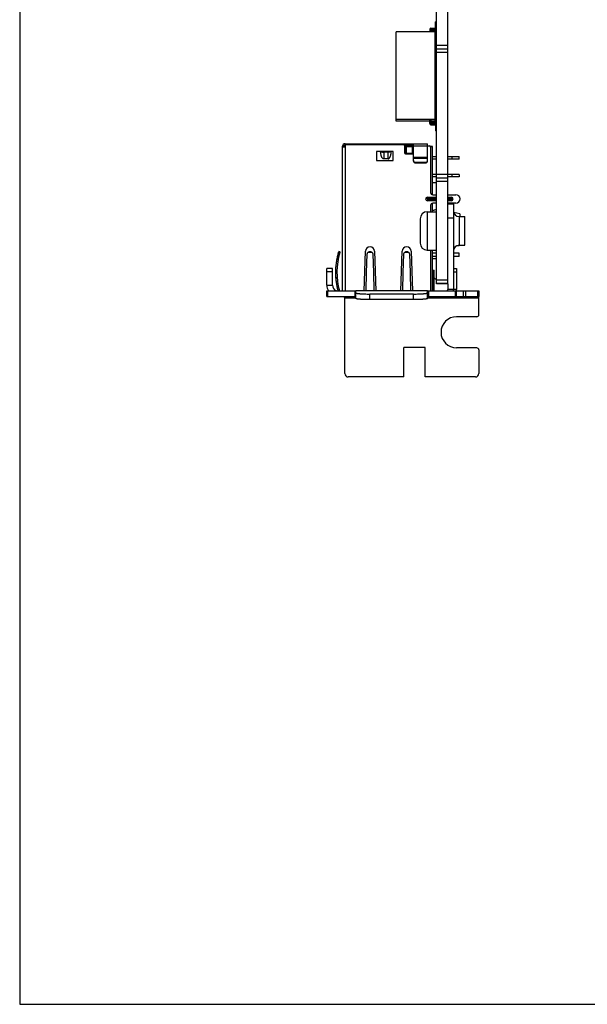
# Model space of a CAD drawing. Header units: millimetres. Extents: x -25 to 341, y 256 to 571.
# Tile 1 of 16: x -25 to 55, y 256 to 396. Entities that reach past the tile are written whole.
import ezdxf

# ---------------------------------------------------------------- set-up
doc = ezdxf.new("R2010")
doc.units = ezdxf.units.MM
doc.header["$LTSCALE"] = 16.335
doc.layers.get('0').update_dxf_attribs({"linetype": 'CONTINUOUS'})
doc.layers.add('00_COMPONENTS', color=7, linetype='CONTINUOUS')

msp = doc.modelspace()

# ---------------------------------------------------------------- linework, layer by layer
for p, q in [((-25.236, 570.791), (-25.236, 256.012)), ((-25.236, 256.012), (341.181, 256.012))]:
    msp.add_line(p, q)
at = {"layer": '00_COMPONENTS', "color": 7}
for p, q in [((33.951, 358.435), (33.951, 506.085)), ((35.551, 358.435), (35.551, 506.085)), ((33.155, 394.746), (33.756, 394.746)), ((33.951, 395.636), (33.806, 395.636)), ((33.806, 394.796), (33.806, 395.636)), ((33.701, 394.246), (28.201, 394.246)), ((28.201, 381.532), (28.201, 394.246)), ((33.005, 394.596), (33.005, 394.246)), ((33.155, 394.246), (33.155, 394.546)), ((33.155, 394.492), (33.756, 394.492)), ((33.205, 394.596), (33.801, 394.596)), ((33.205, 394.342), (33.801, 394.342)), ((33.701, 394.246), (33.701, 381.532)), ((33.806, 394.542), (33.806, 394.596)), ((35.551, 391.775), (33.951, 391.775)), ((33.701, 381.786), (28.201, 381.786)), ((33.005, 381.532), (28.201, 381.532)), ((33.005, 381.182), (33.005, 381.786)), ((33.155, 381.786), (33.155, 381.486)), ((33.701, 381.532), (33.155, 381.532)), ((33.155, 381.286), (33.756, 381.286)), ((33.155, 381.286), (33.155, 381.232)), ((33.155, 381.032), (33.756, 381.032)), ((33.205, 381.436), (33.801, 381.436)), ((33.205, 381.182), (33.801, 381.182)), ((33.806, 381.236), (33.806, 380.142)), ((33.951, 380.396), (33.806, 380.396)), ((33.951, 380.142), (33.806, 380.142)), ((20.601, 357.406), (20.601, 377.966)), ((20.601, 377.866), (20.973, 377.866)), ((20.801, 377.866), (20.801, 377.966)), ((20.951, 378.316), (32.658, 378.316)), ((20.951, 378.116), (20.958, 378.116)), ((20.958, 377.866), (20.958, 378.316)), ((20.973, 378.226), (29.251, 378.226)), ((20.973, 378.226), (20.973, 377.866)), ((29.401, 378.076), (29.401, 377.026)), ((29.458, 378.316), (29.458, 376.908)), ((29.458, 378.116), (30.658, 378.116)), ((29.458, 377.941), (30.658, 377.941)), ((29.458, 377.936), (30.658, 377.936)), ((29.651, 377.936), (29.651, 376.876)), ((30.551, 376.936), (30.551, 377.936)), ((30.658, 375.864), (30.658, 378.316)), ((32.658, 375.864), (32.658, 378.316)), ((32.658, 378.026), (32.901, 378.026)), ((33.065, 377.941), (33.351, 377.941)), ((33.351, 377.936), (33.068, 377.936)), ((33.351, 377.941), (33.351, 377.936)), ((33.351, 371.08), (33.351, 377.936)), ((27.801, 377.226), (25.401, 377.226)), ((25.401, 377.226), (25.401, 375.926)), ((26.207, 377.216), (26.207, 377.216)), ((26.207, 377.216), (26.237, 377.216)), ((26.237, 377.216), (26.246, 377.216)), ((26.246, 377.216), (26.297, 377.216)), ((26.297, 377.216), (26.364, 377.216)), ((26.364, 377.216), (26.41, 377.216)), ((26.41, 377.216), (27.068, 377.216)), ((26.41, 377.216), (26.448, 377.216)), ((27.068, 377.142), (26.448, 377.142)), ((27.068, 377.216), (27.095, 377.216)), ((27.095, 377.216), (27.31, 377.216)), ((27.273, 377.216), (27.294, 377.216)), ((27.31, 377.216), (27.31, 377.216)), ((27.801, 375.926), (27.801, 377.226)), ((29.651, 377.736), (29.458, 377.736)), ((29.551, 376.876), (30.521, 376.876)), ((30.551, 376.936), (29.651, 376.936)), ((33.101, 377.826), (33.101, 371.376)), ((33.351, 376.491), (33.951, 376.491)), ((35.551, 376.491), (37.151, 376.491)), ((36.151, 376.141), (36.151, 376.491)), ((37.151, 376.141), (37.151, 376.491)), ((25.401, 375.926), (27.801, 375.926)), ((27.068, 376.177), (26.448, 376.177)), ((32.408, 375.68), (30.908, 375.68)), ((30.908, 375.624), (32.408, 375.624)), ((33.951, 376.141), (33.351, 376.141)), ((37.151, 376.141), (35.551, 376.141)), ((33.951, 373.951), (33.351, 373.951)), ((37.151, 373.951), (35.551, 373.951)), ((36.151, 373.601), (36.151, 373.951)), ((37.151, 373.951), (37.151, 373.601)), ((33.951, 373.601), (33.351, 373.601)), ((33.951, 372.786), (33.351, 372.786)), ((35.551, 373.436), (33.951, 373.436)), ((37.151, 373.601), (35.551, 373.601)), ((33.401, 371.076), (33.951, 371.076)), ((35.551, 371.076), (36.701, 371.076)), ((32.651, 370.726), (33.951, 370.726)), ((33.951, 370.226), (32.651, 370.226)), ((33.101, 369.576), (33.101, 368.661)), ((33.351, 368.661), (33.351, 369.872)), ((33.951, 369.876), (33.401, 369.876)), ((35.551, 370.726), (36.051, 370.726)), ((36.051, 370.226), (35.551, 370.226)), ((36.701, 369.876), (35.551, 369.876)), ((35.551, 369.806), (36.351, 369.806)), ((36.351, 369.806), (36.351, 357.606)), ((32.621, 368.661), (33.951, 368.661)), ((33.942, 368.998), (33.951, 369.001)), ((33.951, 368.996), (33.942, 368.998)), ((33.948, 369), (33.944, 368.998)), ((33.95, 369), (33.948, 369)), ((33.95, 369), (33.951, 369.001)), ((33.951, 369), (33.951, 368.999)), ((37.271, 368.376), (36.391, 368.54)), ((37.271, 368.376), (37.271, 367.986)), ((31.621, 367.661), (31.621, 364.211)), ((37.151, 367.986), (37.951, 367.986)), ((37.951, 363.886), (37.951, 367.986)), ((37.151, 363.886), (37.951, 363.886)), ((37.151, 363.796), (37.151, 363.886)), ((20.141, 362.578), (19.948, 362.63)), ((20.036, 362.936), (20.057, 363.006)), ((20.036, 362.936), (20.227, 362.878)), ((20.248, 362.947), (20.057, 363.006)), ((20.227, 362.878), (20.248, 362.947)), ((23.679, 357.406), (23.851, 363.046)), ((24.021, 360.021), (24.101, 362.63)), ((24.901, 362.63), (24.981, 360.021)), ((25.151, 363.046), (25.323, 357.406)), ((28.879, 357.406), (29.051, 363.046)), ((29.221, 360.021), (29.301, 362.63)), ((30.101, 362.63), (30.181, 360.021)), ((30.351, 363.046), (30.523, 357.406)), ((32.621, 363.211), (33.951, 363.211)), ((33.101, 363.211), (33.101, 357.406)), ((33.351, 357.406), (33.351, 363.211)), ((33.951, 362.776), (33.351, 362.776)), ((37.151, 362.776), (36.351, 362.776)), ((37.151, 363.796), (36.786, 363.796)), ((37.151, 362.276), (37.151, 362.776)), ((33.951, 362.276), (33.351, 362.276)), ((33.951, 361.986), (33.351, 361.986)), ((37.151, 362.276), (36.351, 362.276)), ((19.171, 360.606), (18.371, 360.606)), ((18.371, 358.206), (18.371, 360.606)), ((19.171, 358.206), (19.171, 360.606)), ((23.941, 357.406), (24.021, 360.021)), ((24.981, 360.021), (25.061, 357.406)), ((29.141, 357.406), (29.221, 360.021)), ((30.181, 360.021), (30.261, 357.406)), ((33.401, 360.333), (33.601, 360.333)), ((33.401, 357.406), (33.401, 360.333)), ((33.601, 357.406), (33.601, 360.333)), ((36.351, 360.606), (36.791, 360.606)), ((36.791, 360.606), (36.791, 357.606)), ((33.351, 359.286), (33.401, 359.286)), ((33.801, 359.086), (33.601, 359.286)), ((33.951, 359.086), (33.801, 359.086)), ((35.551, 358.441), (33.951, 358.441)), ((35.551, 358.435), (33.951, 358.435)), ((35.551, 358.435), (35.551, 357.606)), ((18.371, 357.406), (22.464, 357.406)), ((18.371, 356.606), (18.371, 357.406)), ((19.652, 357.406), (19.675, 357.463)), ((19.922, 357.509), (19.918, 357.522)), ((19.922, 357.509), (19.919, 357.522)), ((32.681, 357.406), (22.481, 357.406)), ((22.481, 357.137), (22.481, 357.406)), ((22.481, 356.34), (22.481, 357.137)), ((30.681, 356.963), (24.481, 356.963)), ((32.681, 357.137), (32.681, 357.406)), ((32.681, 356.34), (32.681, 357.137)), ((32.698, 357.406), (39.961, 357.406)), ((36.791, 356.606), (36.791, 357.406)), ((39.961, 357.406), (39.961, 356.606)), ((18.371, 356.606), (22.335, 356.606)), ((20.911, 345.676), (20.911, 356.537)), ((20.951, 356.606), (20.951, 356.536)), ((22.481, 356.536), (20.951, 356.536)), ((21.051, 356.536), (21.051, 356.606)), ((30.681, 356.166), (24.481, 356.166)), ((32.681, 356.606), (39.961, 356.606)), ((32.681, 356.536), (33.251, 356.536)), ((33.101, 356.606), (33.101, 356.536)), ((33.251, 356.536), (33.251, 356.606)), ((33.37, 356.606), (33.387, 356.564)), ((39.961, 354.036), (39.961, 356.593)), ((39.661, 353.736), (36.791, 353.736)), ((32.341, 349.366), (29.291, 349.366)), ((29.291, 345.176), (29.291, 349.366)), ((32.341, 345.176), (32.341, 349.366)), ((39.661, 349.316), (36.791, 349.316)), ((39.961, 349.016), (39.961, 345.676)), ((29.291, 345.176), (21.411, 345.176)), ((39.461, 345.176), (32.341, 345.176))]:
    msp.add_line(p, q, dxfattribs=at)
at = {"layer": '00_COMPONENTS', "color": 4}
for p, q in [((35.551, 392.275), (33.951, 392.275)), ((35.551, 391.275), (33.951, 391.275)), ((20.951, 377.866), (20.951, 357.406)), ((20.973, 377.966), (20.958, 377.966)), ((29.458, 377.966), (29.401, 377.966)), ((32.658, 377.966), (30.658, 377.966)), ((26.448, 377.216), (26.448, 376.177)), ((27.068, 376.177), (27.068, 377.216)), ((32.658, 376.362), (30.658, 376.362)), ((30.658, 376.279), (32.658, 376.279)), ((30.908, 375.68), (30.908, 375.624)), ((32.408, 375.624), (32.408, 375.68)), ((35.551, 373.935), (33.951, 373.935)), ((35.551, 372.935), (33.951, 372.935)), ((32.651, 370.726), (32.651, 370.526)), ((33.951, 370.526), (32.651, 370.526)), ((32.651, 370.426), (33.951, 370.426)), ((32.651, 370.426), (32.651, 370.226)), ((36.051, 370.526), (35.551, 370.526)), ((35.551, 370.426), (36.051, 370.426)), ((36.051, 370.526), (36.051, 370.726)), ((36.051, 370.226), (36.051, 370.426)), ((32.621, 368.661), (32.621, 363.211)), ((35.551, 367.806), (36.351, 367.806)), ((37.151, 367.986), (37.151, 363.886)), ((24.271, 362.936), (24.731, 362.936)), ((29.471, 362.936), (29.931, 362.936)), ((19.171, 360.106), (18.371, 360.106)), ((36.351, 360.106), (36.791, 360.106)), ((33.601, 359.333), (33.401, 359.333)), ((35.551, 358.935), (33.951, 358.935)), ((18.371, 358.206), (19.171, 358.206)), ((18.518, 356.606), (18.518, 357.406)), ((22.335, 357.406), (22.335, 356.606)), ((32.681, 357.403), (22.481, 357.403)), ((24.481, 356.166), (24.481, 356.963)), ((30.681, 356.166), (30.681, 356.963)), ((32.828, 357.406), (32.828, 356.606)), ((36.791, 357.606), (35.551, 357.606)), ((36.645, 356.606), (36.645, 357.406)), ((37.782, 356.606), (37.782, 357.406)), ((38.099, 356.606), (38.099, 357.406)), ((39.778, 357.406), (39.778, 356.606)), ((20.911, 356.406), (22.481, 356.406)), ((32.681, 356.406), (39.961, 356.406))]:
    msp.add_line(p, q, dxfattribs=at)
at = {"layer": '00_COMPONENTS', "color": 7}
for centre, radius, start, end in [((33.155, 394.596), 0.15, 90, 180), ((33.756, 394.796), 0.05, 270, 360), ((33.801, 394.746), 0.15, 270, 360), ((33.205, 394.546), 0.05, 90, 180), ((33.205, 394.292), 0.05, 90, 180), ((33.756, 394.542), 0.05, 270, 360), ((33.801, 394.492), 0.15, 270, 360), ((33.155, 381.436), 0.15, 180, 270), ((33.155, 381.182), 0.15, 180, 270), ((33.205, 381.486), 0.05, 180, 270), ((33.205, 381.232), 0.05, 180, 270), ((33.756, 381.236), 0.05, 0, 90), ((33.756, 380.982), 0.05, 0, 90), ((33.801, 381.286), 0.15, 0, 90), ((20.951, 377.966), 0.35, 90, 180), ((20.951, 377.966), 0.15, 90, 180), ((29.251, 378.076), 0.15, 0, 90), ((32.901, 377.826), 0.2, 0, 90), ((26.04, 379.009), 1.801, 275.05192, 275.31859), ((27.477, 379.009), 1.801, 264.68141, 264.94805), ((29.551, 377.026), 0.15, 180, 270), ((30.521, 377.026), 0.15, 270, 336.36158), ((33.401, 371.376), 0.3, 180, 270), ((36.701, 370.476), 0.6, 270, 90), ((32.651, 370.476), 0.25, 90, 270), ((33.401, 369.576), 0.3, 90, 180), ((36.051, 370.476), 0.25, 270, 90), ((32.621, 367.661), 1, 90, 180), ((33.154, 371.094), 2.239, 290.46957, 290.61673), ((34.033, 368.758), 0.256, 110.37644, 110.85216), ((37.151, 368.786), 0.8, 180, 270), ((32.621, 364.211), 1, 180, 270), ((37.151, 363.086), 0.8, 90, 180), ((29.601, 360.021), 10, 164.87346, 195.15769), ((29.601, 360.021), 9.8, 163.05, 195.4765), ((29.615, 360.019), 10.014, 164.88389, 167.84558), ((29.601, 360.021), 10, 163.05, 164.87346), ((24.501, 363.026), 0.65, 1.75035, 178.24965), ((29.701, 363.026), 0.65, 1.75035, 178.24965), ((29.628, 360.017), 10.026, 167.85074, 176.25379), ((29.573, 360.02), 9.972, 176.25262, 184.74052), ((29.626, 360.024), 10.025, 184.73762, 191.57258), ((19.971, 358.206), 1.6, 180, 210.04714), ((19.971, 358.206), 0.8, 180, 248.26923), ((29.6, 360.019), 9.998, 191.57448, 192.13233), ((29.608, 360.021), 10.006, 192.13237, 193.05079), ((29.614, 360.022), 10.013, 193.05081, 194.45856), ((29.614, 360.022), 10.013, 194.53824, 195.14829), ((35.351, 357.606), 0.2, 270, 360), ((35.351, 357.606), 1, 348.40763, 360), ((35.791, 357.606), 1, 348.72657, 360), ((20.951, 357.536), 1, 248.49564, 270), ((20.951, 356.886), 0.35, 233.19514, 270), ((33.251, 356.886), 0.35, 270, 292.91831), ((36.791, 351.526), 2.21, 90, 270), ((39.661, 354.036), 0.3, 270, 360), ((39.661, 349.016), 0.3, 0, 90), ((21.411, 345.676), 0.5, 180, 270), ((39.461, 345.676), 0.5, 270, 360)]:
    msp.add_arc(centre, radius, start, end, dxfattribs=at)
at = {"layer": '00_COMPONENTS', "color": 4}
for centre, start, end in [((32.651, 370.476), 90, 270), ((36.051, 370.476), 270, 90)]:
    msp.add_arc(centre, 0.05, start, end, dxfattribs=at)
at = {"layer": '00_COMPONENTS', "color": 7}
for points, knots in [([(26.199, 377.215), (26.166, 377.212), (26.101, 377.208), (26.036, 377.206), (26.004, 377.205)], [0, 0, 0, 0, 0.499995, 1, 1, 1, 1]), ([(26.004, 377.205), (26.006, 377.202), (26.012, 377.197), (26.023, 377.191), (26.038, 377.185), (26.063, 377.177), (26.102, 377.168), (26.157, 377.159), (26.221, 377.151), (26.319, 377.144), (26.396, 377.142), (26.448, 377.142)], [0, 0, 0, 0, 0.0220293, 0.0500181, 0.0843322, 0.1250615, 0.225311, 0.3488585, 0.4925517, 0.6523334, 1, 1, 1, 1]), ([(26.448, 376.177), (26.436, 376.177), (26.411, 376.18), (26.376, 376.192), (26.343, 376.21), (26.303, 376.24), (26.261, 376.285), (26.218, 376.346), (26.182, 376.411), (26.151, 376.479), (26.124, 376.548), (26.093, 376.642), (26.062, 376.762), (26.034, 376.909), (26.015, 377.056), (26.007, 377.155), (26.004, 377.205)], [0, 0, 0, 0, 0.0312109, 0.0624336, 0.0936704, 0.1249183, 0.1873639, 0.249853, 0.3123587, 0.3748707, 0.4373859, 0.4999028, 0.6249162, 0.7499396, 0.8749683, 1, 1, 1, 1]), ([(27.513, 377.205), (27.511, 377.202), (27.505, 377.197), (27.494, 377.191), (27.479, 377.185), (27.454, 377.177), (27.415, 377.168), (27.36, 377.159), (27.296, 377.151), (27.198, 377.144), (27.121, 377.142), (27.068, 377.142)], [0, 0, 0, 0, 0.0220288, 0.0500147, 0.0843242, 0.1250512, 0.2252962, 0.3488429, 0.4925338, 0.6523197, 1, 1, 1, 1]), ([(27.068, 376.177), (27.081, 376.177), (27.106, 376.18), (27.141, 376.192), (27.174, 376.21), (27.214, 376.24), (27.256, 376.285), (27.299, 376.346), (27.335, 376.411), (27.366, 376.479), (27.393, 376.548), (27.424, 376.642), (27.455, 376.762), (27.483, 376.909), (27.502, 377.056), (27.51, 377.155), (27.513, 377.205)], [0, 0, 0, 0, 0.0312109, 0.0624336, 0.0936704, 0.1249183, 0.187364, 0.249853, 0.3123587, 0.3748707, 0.4373859, 0.4999028, 0.6249162, 0.7499397, 0.8749683, 1, 1, 1, 1]), ([(27.513, 377.205), (27.481, 377.206), (27.416, 377.208), (27.351, 377.212), (27.318, 377.215)], [0, 0, 0, 0, 0.500005, 1, 1, 1, 1]), ([(30.658, 375.92), (30.658, 375.904), (30.662, 375.873), (30.676, 375.827), (30.699, 375.785), (30.741, 375.736), (30.811, 375.692), (30.876, 375.68), (30.908, 375.68)], [0, 0, 0, 0, 0.1228154, 0.2460117, 0.3699095, 0.4947193, 0.7460212, 1, 1, 1, 1]), ([(30.658, 375.864), (30.658, 375.849), (30.662, 375.817), (30.676, 375.772), (30.699, 375.73), (30.741, 375.681), (30.811, 375.636), (30.876, 375.624), (30.908, 375.624)], [0, 0, 0, 0, 0.1228154, 0.2460117, 0.3699095, 0.4947193, 0.7460212, 1, 1, 1, 1]), ([(32.408, 375.68), (32.441, 375.68), (32.506, 375.692), (32.576, 375.736), (32.618, 375.785), (32.641, 375.827), (32.655, 375.873), (32.658, 375.904), (32.658, 375.92)], [0, 0, 0, 0, 0.2539788, 0.5052807, 0.6300905, 0.7539883, 0.8771846, 1, 1, 1, 1]), ([(32.408, 375.624), (32.441, 375.624), (32.506, 375.636), (32.576, 375.681), (32.618, 375.73), (32.641, 375.772), (32.655, 375.817), (32.658, 375.849), (32.658, 375.864)], [0, 0, 0, 0, 0.2539788, 0.5052807, 0.6300905, 0.7539883, 0.8771846, 1, 1, 1, 1]), ([(33.351, 368.882), (33.418, 368.882), (33.545, 368.891), (33.741, 368.93), (33.868, 368.97), (33.937, 368.996)], [0, 0, 0, 0, 0.3353732, 0.6339442, 1, 1, 1, 1]), ([(33.951, 368.999), (33.951, 368.999), (33.951, 369), (33.95, 369), (33.95, 369)], [0, 0, 0, 0, 0.5667582, 1, 1, 1, 1]), ([(33.95, 369), (33.95, 369), (33.951, 369), (33.951, 369), (33.951, 369)], [0, 0, 0, 0, 0.5078212, 1, 1, 1, 1]), ([(24.101, 362.63), (24.106, 362.659), (24.12, 362.717), (24.156, 362.799), (24.206, 362.873), (24.248, 362.916), (24.271, 362.936)], [0, 0, 0, 0, 0.2488095, 0.4980029, 0.7482583, 1, 1, 1, 1]), ([(24.271, 362.936), (24.304, 362.958), (24.379, 362.994), (24.501, 363.012), (24.623, 362.994), (24.698, 362.958), (24.731, 362.936)], [0, 0, 0, 0, 0.2490698, 0.5, 0.7509302, 1, 1, 1, 1]), ([(24.731, 362.936), (24.754, 362.916), (24.796, 362.873), (24.847, 362.799), (24.883, 362.717), (24.896, 362.659), (24.901, 362.63)], [0, 0, 0, 0, 0.2517417, 0.5019971, 0.7511905, 1, 1, 1, 1]), ([(29.301, 362.63), (29.306, 362.659), (29.32, 362.717), (29.356, 362.799), (29.406, 362.873), (29.448, 362.916), (29.471, 362.936)], [0, 0, 0, 0, 0.2488095, 0.4980029, 0.7482583, 1, 1, 1, 1]), ([(29.471, 362.936), (29.504, 362.958), (29.579, 362.994), (29.701, 363.012), (29.823, 362.994), (29.898, 362.958), (29.931, 362.936)], [0, 0, 0, 0, 0.2490698, 0.5, 0.7509302, 1, 1, 1, 1]), ([(29.931, 362.936), (29.954, 362.916), (29.996, 362.873), (30.047, 362.799), (30.083, 362.717), (30.096, 362.659), (30.101, 362.63)], [0, 0, 0, 0, 0.2517417, 0.5019971, 0.7511905, 1, 1, 1, 1]), ([(22.481, 357.137), (22.481, 357.134), (22.483, 357.127), (22.491, 357.119), (22.504, 357.11), (22.521, 357.102), (22.542, 357.094), (22.569, 357.086), (22.599, 357.078), (22.649, 357.066), (22.723, 357.053), (22.823, 357.039), (22.94, 357.025), (23.071, 357.013), (23.216, 357.001), (23.433, 356.988), (23.725, 356.974), (24.096, 356.965), (24.351, 356.963), (24.481, 356.963)], [0, 0, 0, 0, 0.0043845, 0.0099053, 0.0171709, 0.026444, 0.037839, 0.0513953, 0.0671195, 0.0850028, 0.1271422, 0.1774896, 0.2356251, 0.3010094, 0.3730473, 0.4510549, 0.6219853, 0.8073193, 1, 1, 1, 1]), ([(22.481, 357.137), (22.481, 357.13), (22.494, 357.115), (22.545, 357.09), (22.656, 357.063), (22.839, 357.036), (23.085, 357.011), (23.384, 356.99), (23.725, 356.974), (24.096, 356.965), (24.351, 356.963), (24.481, 356.963)], [0, 0, 0, 0, 0.0096867, 0.026186, 0.0846827, 0.1771882, 0.300748, 0.4508467, 0.6218419, 0.8072462, 1, 1, 1, 1]), ([(30.681, 356.963), (30.811, 356.963), (31.066, 356.965), (31.437, 356.974), (31.73, 356.988), (31.946, 357.001), (32.091, 357.013), (32.222, 357.025), (32.339, 357.039), (32.44, 357.053), (32.513, 357.066), (32.563, 357.078), (32.594, 357.086), (32.62, 357.094), (32.641, 357.102), (32.658, 357.11), (32.671, 357.119), (32.679, 357.127), (32.681, 357.134), (32.681, 357.137)], [0, 0, 0, 0, 0.1926807, 0.3780147, 0.5489451, 0.6269527, 0.6989906, 0.7643749, 0.8225104, 0.8728578, 0.9149972, 0.9328805, 0.9486047, 0.962161, 0.973556, 0.9828291, 0.9900947, 0.9956155, 1, 1, 1, 1]), ([(30.681, 356.963), (30.811, 356.963), (31.066, 356.965), (31.437, 356.974), (31.778, 356.99), (32.078, 357.011), (32.324, 357.036), (32.506, 357.063), (32.617, 357.09), (32.669, 357.115), (32.681, 357.13), (32.681, 357.137)], [0, 0, 0, 0, 0.1927538, 0.3781581, 0.5491533, 0.699252, 0.8228118, 0.9153173, 0.973814, 0.9903133, 1, 1, 1, 1]), ([(24.481, 356.166), (24.351, 356.166), (24.096, 356.168), (23.725, 356.177), (23.384, 356.193), (23.085, 356.214), (22.839, 356.239), (22.656, 356.266), (22.545, 356.294), (22.494, 356.318), (22.481, 356.333), (22.481, 356.34)], [0, 0, 0, 0, 0.1927538, 0.3781581, 0.5491533, 0.699252, 0.8228118, 0.9153173, 0.973814, 0.9903133, 1, 1, 1, 1]), ([(24.481, 356.166), (24.351, 356.166), (24.096, 356.168), (23.725, 356.177), (23.433, 356.191), (23.216, 356.204), (23.071, 356.216), (22.94, 356.228), (22.823, 356.242), (22.723, 356.256), (22.649, 356.269), (22.599, 356.281), (22.569, 356.289), (22.542, 356.297), (22.521, 356.305), (22.504, 356.313), (22.491, 356.322), (22.483, 356.33), (22.481, 356.337), (22.481, 356.34)], [0, 0, 0, 0, 0.1926807, 0.3780147, 0.5489451, 0.6269527, 0.6989906, 0.7643749, 0.8225104, 0.8728578, 0.9149972, 0.9328805, 0.9486047, 0.962161, 0.973556, 0.9828291, 0.9900947, 0.9956155, 1, 1, 1, 1]), ([(32.681, 356.34), (32.681, 356.333), (32.669, 356.318), (32.617, 356.294), (32.506, 356.266), (32.324, 356.239), (32.078, 356.214), (31.778, 356.193), (31.437, 356.177), (31.066, 356.168), (30.811, 356.166), (30.681, 356.166)], [0, 0, 0, 0, 0.0096867, 0.026186, 0.0846827, 0.1771882, 0.300748, 0.4508467, 0.6218419, 0.8072462, 1, 1, 1, 1]), ([(32.681, 356.34), (32.681, 356.337), (32.679, 356.33), (32.671, 356.322), (32.658, 356.313), (32.641, 356.305), (32.62, 356.297), (32.594, 356.289), (32.563, 356.281), (32.513, 356.269), (32.44, 356.256), (32.339, 356.242), (32.222, 356.228), (32.091, 356.216), (31.946, 356.204), (31.73, 356.191), (31.437, 356.177), (31.066, 356.168), (30.811, 356.166), (30.681, 356.166)], [0, 0, 0, 0, 0.0043845, 0.0099053, 0.0171709, 0.026444, 0.037839, 0.0513953, 0.0671195, 0.0850028, 0.1271422, 0.1774896, 0.2356251, 0.3010094, 0.3730473, 0.4510549, 0.6219853, 0.8073193, 1, 1, 1, 1])]:
    msp.add_open_spline(points, degree=3, knots=knots, dxfattribs=at)

doc.saveas('drawing.dxf')
